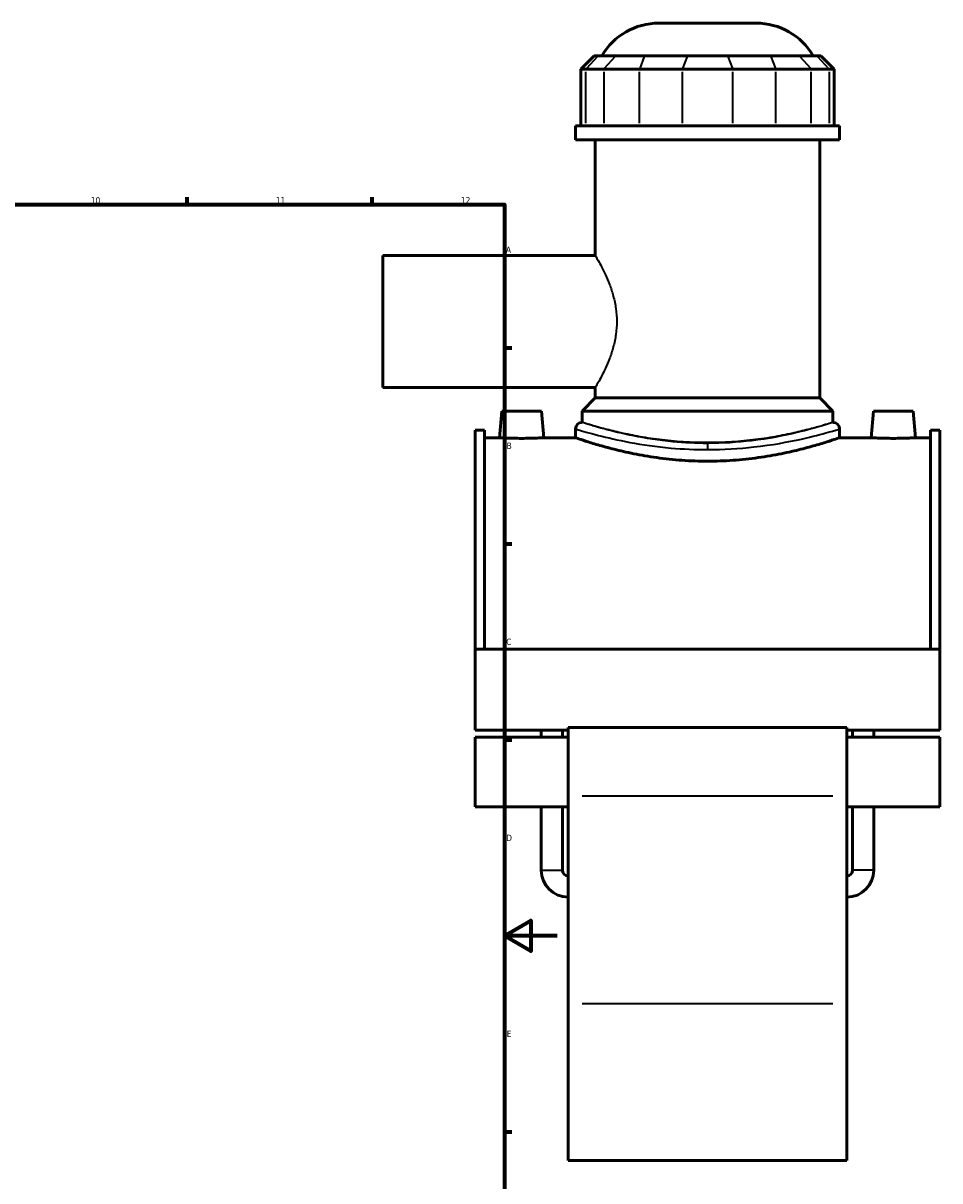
# Model space of a CAD drawing. Header units: millimetres. Extents: x -265 to 986, y -127 to 1201.
# Tile 6 of 7: x 639 to 986, y 204 to 643. Entities that reach past the tile are written whole.
import ezdxf

# ---------------------------------------------------------------- set-up
doc = ezdxf.new("R2010")
doc.units = ezdxf.units.MM
for name, color, linetype, lineweight in [('Border (ANSI)', 7, 'Continuous', 70), ('Visible (ANSI)', 7, 'Continuous', 50), ('Visible Narrow (ANSI)', 7, 'Continuous', 35)]:
    doc.layers.add(name, color=color, linetype=linetype, lineweight=lineweight)
doc.styles.add('Note Text (ANSI)', font='tahoma.ttf')

# ---------------------------------------------------------------- blocks, each defined once
blk = doc.blocks.new('Borders Default Border')
at = {"layer": 'Border (ANSI)'}
for p, q in [((700.83, 574), (700.83, 576.8)), ((770.92, 574), (770.92, 576.8)), ((821, 519.75), (823.8, 519.75)), ((821, 445.5), (823.8, 445.5)), ((821, 371.25), (823.8, 371.25)), ((821, 222.75), (823.8, 222.75))]:
    blk.add_line(p, q, dxfattribs=at)
at = {"layer": 'Border (ANSI)', "flags": 128}
for points in [[(20, 20), (20, 574), (821, 574), (821, 20), (20, 20)], [(841, 297), (821, 297), (831, 302.77), (831, 291.23), (821, 297)]]:
    blk.add_lwpolyline(points, dxfattribs=at)
at = {"layer": 'Border (ANSI)', "color": 5, "true_color": 0x0000ff, "char_height": 2.4, "attachment_point": 7, "style": 'Note Text (ANSI)'}
for s, insert in [('10', (664.35, 574.35)), ('11', (734.43, 574.4)), ('12', (804.52, 574.4)), ('A', (821.58, 555.68)), ('B', (821.87, 481.43)), ('C', (821.71, 407.13)), ('D', (821.72, 332.93)), ('E', (821.91, 258.68))]:
    blk.add_mtext(s, dxfattribs=dict(at, insert=insert))

msp = doc.modelspace()

# ---------------------------------------------------------------- linework, layer by layer
at = {"layer": 'Visible (ANSI)'}
for p, q in [((879.53, 642.68), (916.36, 642.68)), ((855.01, 630.29), (850.01, 625.29)), ((855.01, 630.29), (856.53, 630.29)), ((863.25, 630.29), (856.53, 630.29)), ((863.25, 630.29), (874.07, 630.29)), ((890.29, 630.29), (874.07, 630.29)), ((890.29, 630.29), (905.6, 630.29)), ((921.82, 630.29), (905.6, 630.29)), ((921.82, 630.29), (932.65, 630.29)), ((939.37, 630.29), (932.65, 630.29)), ((939.37, 630.29), (940.89, 630.29)), ((940.89, 630.29), (945.89, 625.29)), ((851.91, 625.29), (850.01, 625.29)), ((850.01, 625.29), (850.01, 603.74)), ((851.91, 625.29), (858.63, 625.29)), ((872.16, 625.29), (858.63, 625.29)), ((872.16, 625.29), (888.38, 625.29)), ((907.51, 625.29), (888.38, 625.29)), ((907.51, 625.29), (923.74, 625.29)), ((937.27, 625.29), (923.74, 625.29)), ((937.27, 625.29), (943.98, 625.29)), ((945.89, 625.29), (943.98, 625.29)), ((945.89, 625.29), (945.89, 603.74)), ((947.95, 603.74), (847.95, 603.74)), ((847.95, 598.43), (847.95, 603.74)), ((947.95, 598.43), (947.95, 603.74)), ((947.95, 598.43), (847.95, 598.43)), ((855.45, 554.68), (855.45, 598.43)), ((940.45, 500.78), (940.45, 598.43)), ((774.95, 554.68), (774.95, 504.68)), ((855.45, 554.68), (774.95, 554.68)), ((855.45, 504.68), (774.95, 504.68)), ((855.45, 500.78), (855.45, 504.68)), ((855.45, 500.78), (850.45, 495.78)), ((940.45, 500.78), (855.45, 500.78)), ((940.45, 500.78), (945.45, 495.78)), ((820.05, 495.68), (819.17, 485.68)), ((835.05, 495.68), (820.05, 495.68)), ((835.05, 495.68), (835.92, 485.68)), ((945.45, 495.78), (850.45, 495.78)), ((850.45, 491.48), (850.45, 495.78)), ((945.45, 491.48), (945.45, 495.78)), ((960.85, 495.68), (959.97, 485.68)), ((960.85, 495.68), (975.85, 495.68)), ((975.85, 495.68), (976.72, 485.68)), ((809.95, 488.58), (809.95, 405.65)), ((809.95, 488.58), (813.47, 488.58)), ((813.47, 405.65), (813.47, 488.58)), ((847.95, 488.98), (847.95, 485.68)), ((947.95, 488.98), (947.95, 485.68)), ((982.43, 405.65), (982.43, 488.58)), ((982.43, 488.58), (985.95, 488.58)), ((985.95, 488.58), (985.95, 405.65)), ((819.17, 485.68), (813.47, 485.68)), ((847.95, 485.68), (835.92, 485.68)), ((959.97, 485.68), (947.95, 485.68)), ((982.43, 485.68), (976.72, 485.68)), ((809.95, 405.65), (809.95, 374.89)), ((985.95, 405.65), (809.95, 405.65)), ((985.95, 374.89), (985.95, 405.65)), ((845.15, 374.89), (809.95, 374.89)), ((834.99, 372.21), (834.99, 374.89)), ((842.99, 372.21), (842.99, 374.89)), ((845.15, 375.96), (845.15, 349.91)), ((950.75, 375.96), (845.15, 375.96)), ((950.75, 349.91), (950.75, 375.96)), ((985.95, 374.89), (950.75, 374.89)), ((952.91, 372.21), (952.91, 374.89)), ((960.91, 372.21), (960.91, 374.89)), ((809.95, 372.21), (809.95, 345.86)), ((845.15, 372.21), (809.95, 372.21)), ((985.95, 372.21), (950.75, 372.21)), ((985.95, 345.86), (985.95, 372.21)), ((845.15, 271.28), (845.15, 349.91)), ((950.75, 349.91), (950.75, 271.28)), ((845.15, 345.86), (809.95, 345.86)), ((834.99, 321.84), (834.99, 345.86)), ((842.99, 321.84), (842.99, 345.86)), ((985.95, 345.86), (950.75, 345.86)), ((952.91, 321.84), (952.91, 345.86)), ((960.91, 321.84), (960.91, 345.86)), ((845.15, 271.28), (845.15, 211.93)), ((950.75, 211.93), (950.75, 271.28)), ((950.75, 211.93), (845.15, 211.93))]:
    msp.add_line(p, q, dxfattribs=at)
for centre, radius, start, end in [((879.53, 617.68), 25, 90, 149.7085), ((916.36, 617.68), 25, 30.2915, 90), ((850.45, 488.98), 2.5, 90, 180), ((945.45, 488.98), 2.5, 0, 90), ((845.15, 321.84), 10.16, 180, 270), ((845.15, 321.84), 2.16, 180, 270), ((950.75, 321.84), 10.16, 270, 0), ((950.75, 321.84), 2.16, 270, 0)]:
    msp.add_arc(centre, radius, start, end, dxfattribs=at)
for points, knots in [([(827.55, 485.43), (826.49, 485.43), (825.37, 485.45), (823.31, 485.49), (822.36, 485.53), (820.88, 485.59), (820.24, 485.62), (819.38, 485.66), (819.17, 485.68), (819.17, 485.68)], [2.527582, 2.527582, 2.527582, 2.527582, 2.843621, 2.843621, 3.15966, 3.15966, 3.475517, 3.475517, 3.791373, 3.791373, 3.791373, 3.791373]), ([(835.92, 485.68), (835.92, 485.68), (835.71, 485.66), (834.86, 485.62), (834.22, 485.59), (832.73, 485.53), (831.79, 485.49), (829.72, 485.45), (828.6, 485.43), (827.55, 485.43)], [6.318954, 6.318954, 6.318954, 6.318954, 6.63481, 6.63481, 6.950667, 6.950667, 7.266706, 7.266706, 7.582745, 7.582745, 7.582745, 7.582745]), ([(897.95, 476.78), (894.78, 476.78), (891.51, 476.9), (885.03, 477.36), (881.82, 477.7), (875.67, 478.56), (872.72, 479.08), (867.29, 480.17), (864.8, 480.75), (860.39, 481.86), (858.32, 482.43), (854.65, 483.49), (853.06, 483.99), (850.5, 484.81), (849.53, 485.14), (848.25, 485.57), (847.95, 485.68), (847.95, 485.68)], [0, 0, 0, 0, 0.95047, 0.95047, 1.900939, 1.900939, 2.851409, 2.851409, 3.801879, 3.801879, 4.751839, 4.751839, 5.7018, 5.7018, 6.651761, 6.651761, 7.601722, 7.601722, 7.601722, 7.601722]), ([(947.95, 485.68), (947.95, 485.68), (947.64, 485.57), (946.36, 485.14), (945.39, 484.81), (942.83, 483.99), (941.24, 483.49), (937.58, 482.43), (935.51, 481.86), (931.1, 480.75), (928.61, 480.17), (923.17, 479.08), (920.23, 478.56), (914.08, 477.7), (910.86, 477.36), (904.38, 476.9), (901.12, 476.78), (897.95, 476.78)], [22.805165, 22.805165, 22.805165, 22.805165, 23.755126, 23.755126, 24.705087, 24.705087, 25.655048, 25.655048, 26.605008, 26.605008, 27.555478, 27.555478, 28.505948, 28.505948, 29.456417, 29.456417, 30.406887, 30.406887, 30.406887, 30.406887]), ([(968.35, 485.43), (967.29, 485.43), (966.17, 485.45), (964.11, 485.49), (963.16, 485.53), (961.68, 485.59), (961.04, 485.62), (960.18, 485.66), (959.97, 485.68), (959.97, 485.68)], [0, 0, 0, 0, 0.316039, 0.316039, 0.632079, 0.632079, 0.947935, 0.947935, 1.263791, 1.263791, 1.263791, 1.263791]), ([(976.72, 485.68), (976.72, 485.68), (976.51, 485.66), (975.66, 485.62), (975.02, 485.59), (973.53, 485.53), (972.59, 485.49), (970.52, 485.45), (969.4, 485.43), (968.35, 485.43)], [3.791373, 3.791373, 3.791373, 3.791373, 4.107229, 4.107229, 4.423085, 4.423085, 4.739124, 4.739124, 5.055164, 5.055164, 5.055164, 5.055164])]:
    msp.add_open_spline(points, degree=3, knots=knots, dxfattribs=at)
at = {"layer": 'Visible Narrow (ANSI)'}
for p, q in [((856.3, 630.04), (852.14, 625.54)), ((863.02, 630.04), (858.86, 625.54)), ((873.98, 630.04), (872.26, 625.54)), ((890.2, 630.04), (888.48, 625.54)), ((905.7, 630.04), (907.42, 625.54)), ((921.92, 630.04), (923.64, 625.54)), ((932.88, 630.04), (937.03, 625.54)), ((939.6, 630.04), (943.75, 625.54)), ((851.91, 604.81), (851.91, 624.21)), ((858.63, 624.21), (858.63, 604.81)), ((872.16, 604.81), (872.16, 624.21)), ((888.38, 624.21), (888.38, 604.81)), ((907.51, 604.81), (907.51, 624.21)), ((923.74, 624.21), (923.74, 604.81)), ((937.27, 604.81), (937.27, 624.21)), ((943.98, 624.21), (943.98, 604.81)), ((897.95, 483.48), (897.95, 481.32)), ((945.47, 349.91), (850.43, 349.91)), ((835.04, 321.84), (842.94, 321.84)), ((960.86, 321.84), (952.96, 321.84)), ((945.47, 271.28), (850.43, 271.28))]:
    msp.add_line(p, q, dxfattribs=at)
for points, knots in [([(855.45, 554.68), (855.45, 554.68), (855.54, 554.52), (855.92, 553.87), (856.21, 553.37), (856.92, 552.08), (857.36, 551.29), (858.3, 549.47), (858.8, 548.44), (859.8, 546.26), (860.32, 545.03), (861.34, 542.34), (861.83, 540.89), (862.66, 537.83), (863, 536.22), (863.46, 532.96), (863.58, 531.3), (863.58, 529.68)], [11.641051, 11.641051, 11.641051, 11.641051, 12.124671, 12.124671, 12.60829, 12.60829, 13.091909, 13.091909, 13.575528, 13.575528, 14.061997, 14.061997, 14.548465, 14.548465, 15.034933, 15.034933, 15.521402, 15.521402, 15.521402, 15.521402]), ([(863.58, 529.68), (863.58, 528.06), (863.46, 526.4), (863, 523.13), (862.66, 521.53), (861.83, 518.47), (861.34, 517.01), (860.32, 514.32), (859.8, 513.09), (858.8, 510.92), (858.3, 509.89), (857.36, 508.07), (856.92, 507.27), (856.21, 505.98), (855.92, 505.49), (855.54, 504.84), (855.45, 504.68), (855.45, 504.68)], [0, 0, 0, 0, 0.486468, 0.486468, 0.972937, 0.972937, 1.459405, 1.459405, 1.945873, 1.945873, 2.429493, 2.429493, 2.913112, 2.913112, 3.396731, 3.396731, 3.88035, 3.88035, 3.88035, 3.88035]), ([(897.95, 483.53), (893.52, 483.53), (889.1, 483.75), (879.51, 484.66), (874.46, 485.45), (865.63, 487.2), (861.81, 488.15), (855.23, 489.95), (852.72, 490.75), (850.78, 491.37), (850.45, 491.47), (850.45, 491.48)], [15.192586, 15.192586, 15.192586, 15.192586, 16.535145, 16.535145, 18.230846, 18.230846, 19.891124, 19.891124, 21.805386, 21.805386, 22.788883, 22.788883, 22.788883, 22.788883]), ([(945.45, 491.48), (945.45, 491.48), (945.16, 491.39), (943.95, 491.01), (943.02, 490.73), (940.59, 490.01), (939.08, 489.59), (935.6, 488.66), (933.63, 488.17), (929.44, 487.21), (927.07, 486.71), (921.9, 485.77), (919.1, 485.33), (913.26, 484.59), (910.21, 484.29), (904.05, 483.9), (900.95, 483.8), (897.95, 483.8), (894.94, 483.8), (891.84, 483.9), (885.69, 484.29), (882.64, 484.59), (876.79, 485.33), (873.99, 485.77), (868.83, 486.71), (866.46, 487.21), (862.26, 488.17), (860.29, 488.66), (856.81, 489.59), (855.3, 490.01), (852.87, 490.73), (851.95, 491.01), (850.74, 491.39), (850.45, 491.48), (850.45, 491.48)], [21.631144, 21.631144, 21.631144, 21.631144, 22.532277, 22.532277, 23.43341, 23.43341, 24.334543, 24.334543, 25.235676, 25.235676, 26.137138, 26.137138, 27.038601, 27.038601, 27.940063, 27.940063, 28.841525, 28.841525, 28.841525, 29.742988, 29.742988, 30.64445, 30.64445, 31.545912, 31.545912, 32.447375, 32.447375, 33.348508, 33.348508, 34.249641, 34.249641, 35.150774, 35.150774, 36.051907, 36.051907, 36.051907, 36.051907]), ([(945.45, 491.48), (945.45, 491.48), (945.43, 491.47), (945.09, 491.36), (943.73, 490.91), (939.07, 489.51), (935.79, 488.57), (926.97, 486.47), (921.1, 485.31), (909.35, 483.9), (903.65, 483.53), (897.95, 483.53)], [37.981475, 37.981475, 37.981475, 37.981475, 38.223817, 38.223817, 39.985516, 39.985516, 41.744231, 41.744231, 43.847902, 43.847902, 45.577758, 45.577758, 45.577758, 45.577758]), ([(847.95, 488.98), (847.95, 488.97), (848.3, 488.87), (850.34, 488.26), (852.98, 487.48), (859.91, 485.71), (863.92, 484.77), (873.22, 483.05), (878.54, 482.27), (888.63, 481.38), (893.29, 481.16), (897.95, 481.16)], [-22.788883, -22.788883, -22.788883, -22.788883, -21.805386, -21.805386, -19.891124, -19.891124, -18.230846, -18.230846, -16.535145, -16.535145, -15.192586, -15.192586, -15.192586, -15.192586]), ([(897.95, 481.16), (903.95, 481.16), (909.95, 481.53), (922.32, 482.92), (928.5, 484.06), (937.78, 486.12), (941.23, 487.04), (946.13, 488.42), (947.58, 488.86), (947.93, 488.97), (947.95, 488.98), (947.95, 488.98)], [-45.577758, -45.577758, -45.577758, -45.577758, -43.847902, -43.847902, -41.744231, -41.744231, -39.985516, -39.985516, -38.223817, -38.223817, -37.981475, -37.981475, -37.981475, -37.981475])]:
    msp.add_open_spline(points, degree=3, knots=knots, dxfattribs=at)

# ---------------------------------------------------------------- block references
msp.add_blockref('Borders Default Border', (0, 0))

doc.saveas('drawing.dxf')
